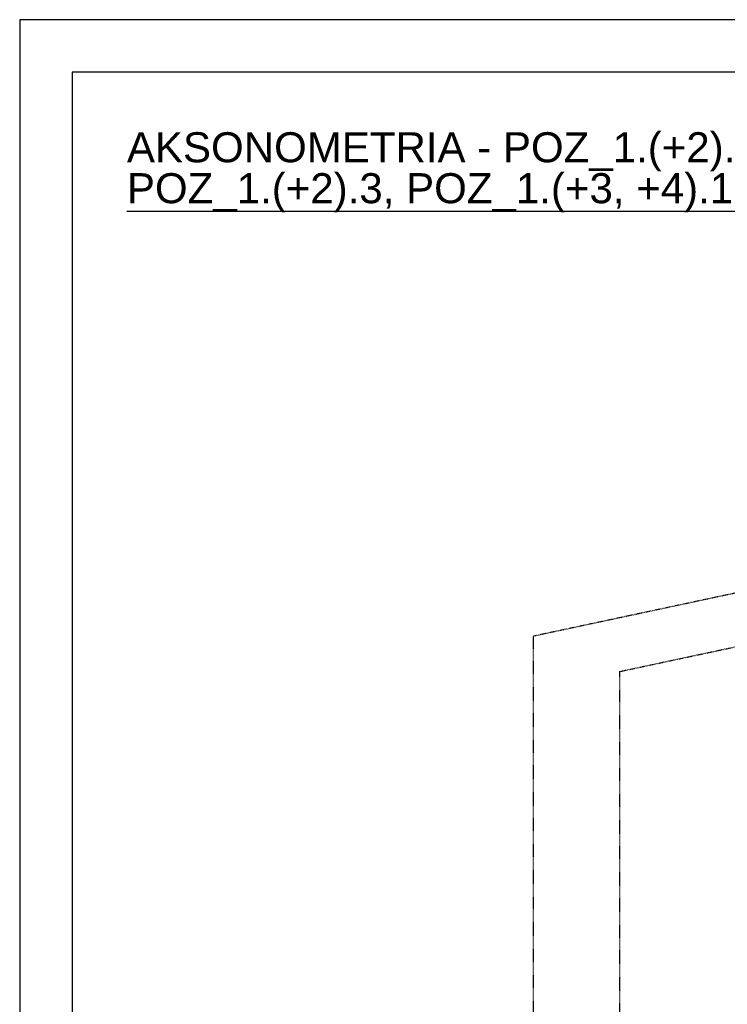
# Model space of a CAD drawing. Header units: millimetres. Extents: x 0 to 5940, y 0 to 2970.
# Tile 3 of 11: x 0 to 674, y 2032 to 2970. Entities that reach past the tile are written whole.
import ezdxf

# ---------------------------------------------------------------- set-up
doc = ezdxf.new("R2010")
doc.units = ezdxf.units.MM
doc.linetypes.add('DXK_LINE_DOT4', pattern=[0.9408, 0.4704, -0.4704])
doc.styles.add('Arial', font='ARIAL.TTF', dxfattribs={"height": 0.2})

# ---------------------------------------------------------------- blocks, each defined once
blk = doc.blocks.new('Unknown-2590450-1268')
at = {"color": 7, "linetype": 'Continuous'}
for p, q in [((5940, 2970), (0, 2970)), ((0, 2970), (0, 0)), ((50, 2970), (0, 2970)), ((5890, 2920), (50, 2920)), ((50, 2920), (50, 50))]:
    blk.add_line(p, q, dxfattribs=at)
blk = doc.blocks.new('Unknown-2590450-11 - 1297')
at = {"color": 96, "linetype": 'Continuous'}
blk.add_line((102.08, 2787.62), (2277.95, 2787.62), dxfattribs=at)
at = {"color": 0, "linetype": 'Continuous'}
for points in [[(1855.52, 2834.12), (1855.52, 2864.12), (102.08, 2864.12), (102.08, 2834.12)], [(2277.95, 2795.12), (2277.95, 2825.12), (102.08, 2825.12), (102.08, 2795.12)]]:
    blk.add_wipeout(points, dxfattribs=at)
at = {"color": 7, "linetype": 'Continuous', "style": 'Arial'}
for s, height, p in [('AKSONOMETRIA - POZ_1.(+2).2, POZ_1.(+5, +6, +7, +8, +9 ).1, POZ_2.(+2, +5, +6, +7, +8, +9).1', 28.6523, (102.08, 2834.12)), ('POZ_1.(+2).3, POZ_1.(+3, +4).1 POZ_1.(+3, +5, +6, +7, +8, +9).2, POZ_2.(+3, +4).1, POZ_2.(+2, +3, +5, +6, +7, +8, +9).2', 28.65234, (102.08, 2795.12))]:
    blk.add_text(s, height=height, dxfattribs=at).set_placement(p)
blk = doc.blocks.new('Part-2590450-3242 - 1297')
at = {"color": 6, "linetype": 'DXK_LINE_DOT4'}
for p, q in [((1143.59, 2522.3), (489.18, 2382.6)), ((1225.38, 2488.61), (1143.59, 2522.3)), ((570.97, 2348.9), (1225.38, 2488.61)), ((489.18, 1715.61), (489.18, 2382.6)), ((570.97, 2348.9), (570.97, 1681.92)), ((570.97, 1681.92), (489.18, 1715.61))]:
    blk.add_line(p, q, dxfattribs=at)
at = {"color": 4, "linetype": 'DXK_LINE_DOT4'}
for p, q in [((1225.38, 2488.61), (1225.38, 2390.81)), ((1225.38, 2390.81), (897.51, 2320.82)), ((897.51, 2320.82), (751.43, 2260.98)), ((751.43, 2260.98), (751.43, 1720.44)), ((751.43, 1720.44), (570.97, 1681.92))]:
    blk.add_line(p, q, dxfattribs=at)

msp = doc.modelspace()

# ---------------------------------------------------------------- block references
for name in ['Unknown-2590450-1268', 'Part-2590450-3242 - 1297']:
    msp.add_blockref(name, (0, 0))

# ---------------------------------------------------------------- next in the draw order: block references
msp.add_blockref('Unknown-2590450-11 - 1297', (0, 0))

doc.saveas('drawing.dxf')
